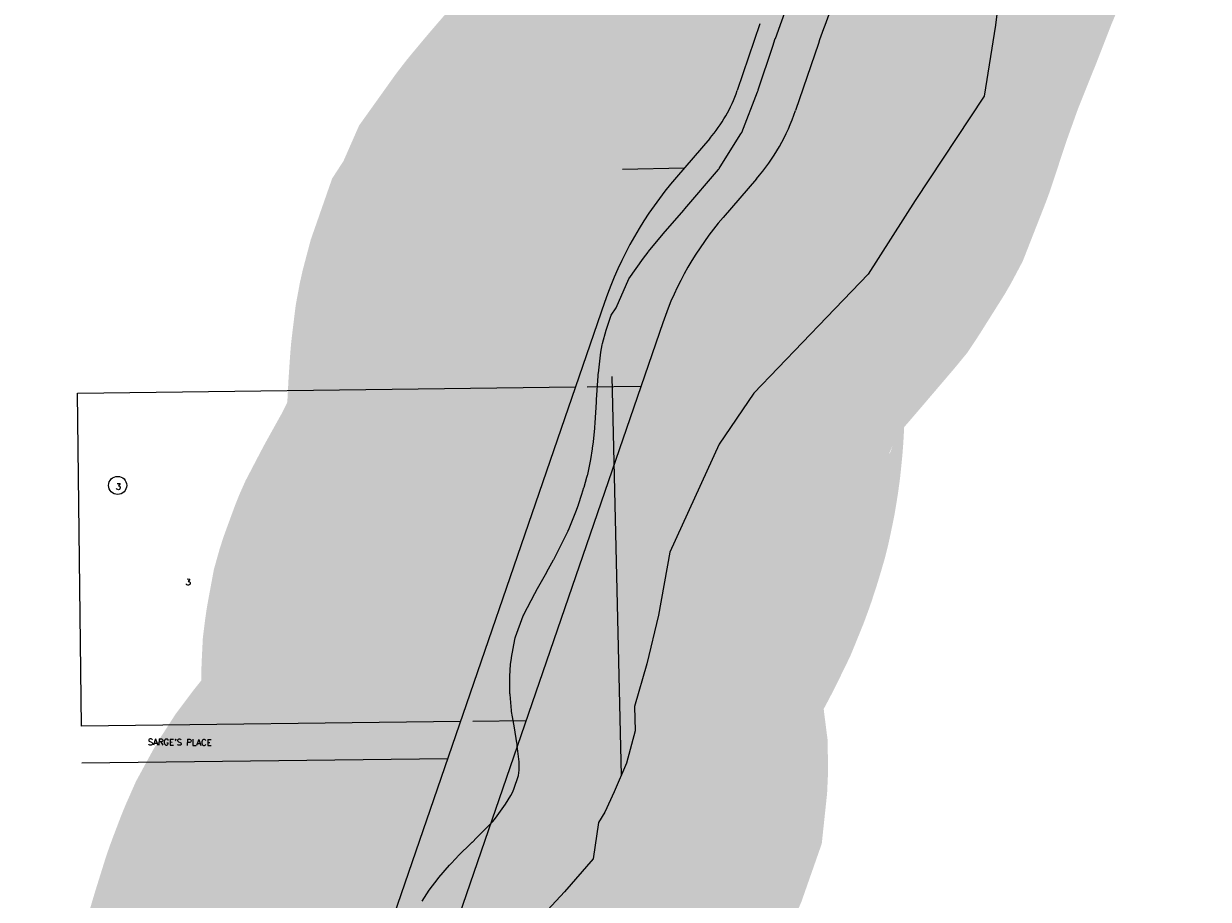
# Model space of a CAD drawing. Header units: feet. Extents: x 18803 to 104580, y -6601 to 116448.
# Tile 51 of 102: x 44494 to 46413, y 91024 to 92443. Entities that reach past the tile are written whole.
import ezdxf
from ezdxf.enums import TextEntityAlignment as Align

# ---------------------------------------------------------------- set-up
doc = ezdxf.new("R2010")
doc.units = ezdxf.units.FT
doc.header["$LTSCALE"] = 100
doc.header["$MEASUREMENT"] = 0
doc.linetypes.add('DASHED', pattern=[0.75, 0.5, -0.25])
for name, color, linetype in [('ELPC BOLD TITLE SHEET', 3, 'Continuous'), ('ELPC-XIST', 6, 'Continuous'), ('ELRGOV-SECTION', 253, 'DASHED'), ('ELRP', 253, 'Continuous'), ('ESRP', 1, 'Continuous'), ('ETRP', 1, 'Continuous'), ('SL-VICINITY MAP', 2, 'Continuous')]:
    doc.layers.add(name, color=color, linetype=linetype)
doc.styles.add('L100', font='simplex.shx', dxfattribs={"height": 10})

msp = doc.modelspace()

# ---------------------------------------------------------------- linework, layer by layer
at = {"layer": 'ELPC BOLD TITLE SHEET', "const_width": 1000}
msp.add_lwpolyline([(44994.35496221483, 90494.81984002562), (44995.67208989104, 90523.9964877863), (44996.48756111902, 90533.93549948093), (44996.5438890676, 90534.53923366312), (45000.69826324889, 90574.26246941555), (45001.11689745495, 90577.120710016), (45001.30712420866, 90578.24083064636), (45009.98313596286, 90623.09798731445), (45010.12469164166, 90623.77545498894), (45010.50533073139, 90625.47034042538), (45021.57817084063, 90669.28768128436), (45021.72367925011, 90669.83368838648), (45022.92869626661, 90674.13145099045), (45034.97460245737, 90715.1945773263), (45035.06833383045, 90715.5055324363), (45038.12131189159, 90725.36830379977), (45038.13028033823, 90725.39734718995), (45049.76981558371, 90763.18262396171), (45049.78534490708, 90763.23283579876), (45055.26864285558, 90780.89190919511), (45055.26997182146, 90780.89618502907), (45055.27125563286, 90780.90031824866), (45064.46605716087, 90810.47416794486), (45072.27221464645, 90836.38316175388), (45072.27472338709, 90836.39149339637), (45077.69346183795, 90854.39822093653), (45088.13476057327, 90889.69133612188), (45090.03804892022, 90895.81690889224), (45090.05078760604, 90895.8577884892), (45102.73476605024, 90936.4441677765), (45102.99919449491, 90937.24335853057), (45105.20880193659, 90943.56699852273), (45118.43574552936, 90978.34465578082), (45118.95676241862, 90979.61120009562), (45125.27536127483, 90993.87248870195), (45138.97518979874, 91019.07729028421), (45139.9297169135, 91020.68928150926), (45151.27010015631, 91038.329316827), (45165.57646960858, 91057.38032288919), (45166.66278106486, 91058.73076862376), (45184.04568254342, 91078.92477684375), (45196.47986340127, 91092.15445712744), (45197.34874247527, 91093.03867670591), (45220.94167027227, 91116.0044243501), (45221.37337329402, 91116.43311393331), (45228.00468892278, 91123.15060345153), (45228.09408793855, 91123.24080210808), (45254.76935866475, 91150.0470906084), (45256.60609185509, 91152.17687219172), (45258.75401508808, 91154.92310403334), (45274.93579458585, 91177.78076785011), (45283.40985986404, 91191.8434453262), (45285.91020875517, 91196.6715206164), (45288.397970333, 91202.33313425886), (45296.0700011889, 91224.23954936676), (45296.99353606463, 91232.94303631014), (45297.23699863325, 91238.30811675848), (45297.10978913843, 91246.35588875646), (45293.79127454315, 91272.37713618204), (45293.67742166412, 91273.38688240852), (45293.50718487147, 91275.12462877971), (45293.22381086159, 91277.2936174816), (45289.28586177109, 91301.332961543), (45286.1994450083, 91319.3493231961), (45284.81288654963, 91328.05610014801), (45284.59946097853, 91329.74444938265), (45282.17165024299, 91355.6453880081), (45282.0796539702, 91357.03608687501), (45281.88176262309, 91362.15172330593), (45282.09224874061, 91384.3851051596), (45282.12208498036, 91385.39870443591), (45283.04065055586, 91403.98549477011), (45284.3370637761, 91414.34521477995), (45284.5664680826, 91415.82515256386), (45289.97033798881, 91445.00686039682), (45290.63979634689, 91447.38788638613), (45291.24785781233, 91449.27126241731), (45303.70438386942, 91483.33122689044), (45304.33842584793, 91484.90248841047), (45304.40567254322, 91485.05454044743), (45322.23511831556, 91519.22405043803), (45326.74502724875, 91527.51734861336), (45341.52373430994, 91554.15301184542), (45341.56837345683, 91554.23314038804), (45352.62294684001, 91573.99652910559), (45352.96380538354, 91574.62511542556), (45360.36400113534, 91588.70917964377), (45376.24021175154, 91621.02719316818), (45376.58770822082, 91621.7599799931), (45376.69812092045, 91622.02822824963), (45388.63445032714, 91651.43931949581), (45392.84102030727, 91662.83331531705), (45393.19459691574, 91663.84656821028), (45398.69022834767, 91680.55240614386), (45401.9691802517, 91691.24397660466), (45402.08699465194, 91691.63753926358), (45406.81311573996, 91707.82003376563), (45407.69095930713, 91711.32844997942), (45407.95358571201, 91712.46978047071), (45411.86752719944, 91731.09255896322), (45411.91057313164, 91731.30089619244), (45412.98550562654, 91736.59433100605), (45415.85347372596, 91754.05811353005), (45415.9765809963, 91754.87646990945), (45417.37950225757, 91765.13965824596), (45419.66196583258, 91787.54862842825), (45419.73041696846, 91788.3204718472), (45420.32059134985, 91796.13307100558), (45422.104384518, 91829.74484500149), (45422.1192907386, 91830.05889994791), (45422.22883813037, 91832.67596594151), (45422.26611178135, 91833.36396481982), (45424.84425797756, 91872.12653160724), (45425.12825349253, 91875.32358446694), (45425.22727432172, 91876.26387977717), (45429.40534520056, 91910.55559116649), (45431.63405077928, 91922.53371997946), (45432.11212207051, 91924.66312115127), (45437.83431400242, 91946.37056882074), (45446.26165728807, 91970.51567095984), (45454.00627599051, 91982.4582793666), (45474.72939892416, 92029.6779451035), (45498.61896764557, 92063.16406465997), (45505.99470366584, 92072.79775662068), (45506.73188984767, 92073.7186948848), (45530.4949238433, 92102.1241719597), (45563.8213386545, 92140.93493043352), (45565.40634677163, 92142.7611693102), (45619.70818947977, 92206.47060599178), (45620.36488118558, 92207.27235907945), (45621.04439679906, 92208.29905923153), (45655.23380579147, 92262.66515812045), (45656.28664765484, 92264.48567183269), (45657.51143676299, 92266.79628223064), (45683.27513597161, 92332.60688223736), (45684.0334375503, 92334.62212323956), (45684.38100418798, 92335.60738912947), (45707.73812157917, 92406.47891942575), (45711.91839963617, 92418.84992696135), (45712.06586146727, 92419.27391882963), (45732.46461890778, 92476.29524629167), (45737.30241922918, 92489.05466249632), (45737.47546100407, 92489.49905709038), (45759.77227812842, 92545.28421787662), (45766.37865425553, 92561.45731959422), (45786.84639752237, 92614.13662512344), (45786.84894117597, 92614.1431641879), (45786.85154216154, 92614.14985588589), (45792.79364355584, 92629.41947878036), (45793.05688602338, 92630.07016841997), (45821.14111927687, 92696.9150291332), (45842.40375956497, 92748.20188437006), (45849.09781144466, 92763.95028443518), (45869.96173605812, 92814.92035799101), (45870.2633364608, 92815.68984801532), (45876.89719486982, 92833.39129516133), (45894.94618311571, 92883.71179976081), (45895.39314657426, 92885.06367807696), (45900.08169018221, 92900.53406248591), (45913.31239624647, 92956.87897803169)], dxfattribs=at)
at = {"layer": 'ELPC-XIST'}
msp.add_lwpolyline([(45139.9297169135, 91020.68928150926), (45151.27010015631, 91038.329316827), (45165.57646960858, 91057.38032288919), (45166.66278106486, 91058.73076862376), (45184.04568254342, 91078.92477684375), (45196.47986340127, 91092.15445712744), (45197.34874247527, 91093.03867670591), (45220.94167027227, 91116.0044243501), (45221.37337329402, 91116.43311393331), (45228.00468892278, 91123.15060345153), (45228.09408793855, 91123.24080210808), (45254.76935866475, 91150.0470906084), (45256.60609185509, 91152.17687219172), (45258.75401508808, 91154.92310403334), (45274.93579458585, 91177.78076785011), (45283.40985986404, 91191.8434453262), (45285.91020875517, 91196.6715206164), (45288.397970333, 91202.33313425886), (45296.0700011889, 91224.23954936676), (45296.99353606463, 91232.94303631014), (45297.23699863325, 91238.30811675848), (45297.10978913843, 91246.35588875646), (45293.79127454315, 91272.37713618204), (45293.67742166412, 91273.38688240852), (45293.50718487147, 91275.12462877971), (45293.22381086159, 91277.2936174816), (45289.28586177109, 91301.332961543), (45286.1994450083, 91319.3493231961), (45284.81288654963, 91328.05610014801), (45284.59946097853, 91329.74444938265), (45282.17165024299, 91355.6453880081), (45282.0796539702, 91357.03608687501), (45281.88176262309, 91362.15172330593), (45282.09224874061, 91384.3851051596), (45282.12208498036, 91385.39870443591), (45283.04065055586, 91403.98549477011), (45284.3370637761, 91414.34521477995), (45284.5664680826, 91415.82515256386), (45289.97033798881, 91445.00686039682), (45290.63979634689, 91447.38788638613), (45291.24785781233, 91449.27126241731), (45303.70438386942, 91483.33122689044), (45304.33842584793, 91484.90248841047), (45304.40567254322, 91485.05454044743), (45322.23511831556, 91519.22405043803), (45326.74502724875, 91527.51734861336), (45341.52373430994, 91554.15301184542), (45341.56837345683, 91554.23314038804), (45352.62294684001, 91573.99652910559), (45352.96380538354, 91574.62511542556), (45360.36400113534, 91588.70917964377), (45376.24021175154, 91621.02719316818), (45376.58770822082, 91621.7599799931), (45376.69812092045, 91622.02822824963), (45388.63445032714, 91651.43931949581), (45392.84102030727, 91662.83331531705), (45393.19459691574, 91663.84656821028), (45398.69022834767, 91680.55240614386), (45401.9691802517, 91691.24397660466), (45402.08699465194, 91691.63753926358), (45406.81311573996, 91707.82003376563), (45407.69095930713, 91711.32844997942), (45407.95358571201, 91712.46978047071), (45411.86752719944, 91731.09255896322), (45411.91057313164, 91731.30089619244), (45412.98550562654, 91736.59433100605), (45415.85347372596, 91754.05811353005), (45415.9765809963, 91754.87646990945), (45417.37950225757, 91765.13965824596), (45419.66196583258, 91787.54862842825), (45419.73041696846, 91788.3204718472), (45420.32059134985, 91796.13307100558), (45422.104384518, 91829.74484500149), (45422.1192907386, 91830.05889994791), (45422.22883813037, 91832.67596594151), (45422.26611178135, 91833.36396481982), (45424.84425797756, 91872.12653160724), (45425.12825349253, 91875.32358446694), (45425.22727432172, 91876.26387977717), (45429.40534520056, 91910.55559116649), (45431.63405077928, 91922.53371997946), (45432.11212207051, 91924.66312115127), (45437.83431400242, 91946.37056882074), (45446.26165728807, 91970.51567095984), (45454.00627599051, 91982.4582793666), (45474.72939892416, 92029.6779451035), (45498.61896764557, 92063.16406465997), (45505.99470366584, 92072.79775662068), (45506.73188984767, 92073.7186948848), (45530.4949238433, 92102.1241719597), (45563.8213386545, 92140.93493043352), (45565.40634677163, 92142.7611693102), (45619.70818947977, 92206.47060599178), (45620.36488118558, 92207.27235907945), (45621.04439679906, 92208.29905923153), (45655.23380579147, 92262.66515812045), (45656.28664765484, 92264.48567183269), (45657.51143676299, 92266.79628223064), (45683.27513597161, 92332.60688223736), (45684.0334375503, 92334.62212323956), (45684.38100418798, 92335.60738912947), (45707.73812157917, 92406.47891942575), (45711.91839963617, 92418.84992696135), (45712.06586146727, 92419.27391882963), (45732.46461890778, 92476.29524629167)], dxfattribs=at)
at = {"layer": 'ELRGOV-SECTION', "ltscale": 50}
msp.add_line((45359.92626852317, 95620.15368556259), (45462.08117410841, 91224.18095025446), dxfattribs=at)
at = {"layer": 'ELRP'}
for p, q in [((45686.94106606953, 92443.04435455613), (45650.12177103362, 92334.58352700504)), ((45781.63359929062, 92410.89899482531), (45744.81430425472, 92302.43816727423)), ((45605.60418111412, 92256.70579952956), (45551.75726303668, 92194.22812500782)), ((45564.26583421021, 92208.7416100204), (45464.28331611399, 92206.87183058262)), ((45681.3530590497, 92191.42098129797), (45627.50614097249, 92128.94330677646)), ((45435.01367796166, 91990.83435078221), (45027.2709051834, 90803.5054648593)), ((45529.5921663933, 91958.35498000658), (45121.84939361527, 90771.02609408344)), ((44581.3550128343, 91844.10816920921), (45388.06052499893, 91854.10885000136)), ((44588.0488467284, 91304.14965914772), (44581.3550128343, 91844.10816920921)), ((45407.24122153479, 91854.34663196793), (45494.24486717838, 91855.42521104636)), ((45201.81098135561, 91311.75843223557), (44588.0488467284, 91304.14965914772)), ((45307.99352681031, 91313.07477100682), (45221.95132882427, 91312.00811093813)), ((45181.11658761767, 91251.49727470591), (44588.79260605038, 91244.15426914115))]:
    msp.add_line(p, q, dxfattribs=at)
for centre, radius, start, end in [((47183.08309096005, 91935.1476708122), 1480.000000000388, 157.3822004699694, 161.2491449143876), ((45427.59431796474, 92410.1251223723), 234.9999999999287, 319.2433115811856, 341.2491449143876), ((45427.59431796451, 92410.12512237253), 335.0000000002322, 319.2433115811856, 341.2491449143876), ((46021.40030623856, 91789.46225197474), 620.0000000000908, 139.2433115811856, 161.0469226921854), ((46021.40030623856, 91789.46225197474), 520.0000000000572, 139.2433115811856, 161.0469226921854)]:
    msp.add_arc(centre, radius, start, end, dxfattribs=at)
at = {"layer": 'ESRP'}
msp.add_circle((44646.45895031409, 91694.51965154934), 14.72839352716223, dxfattribs=at)
at = {"layer": 'SL-VICINITY MAP'}
msp.add_lwpolyline([(46081.66701876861, 92545.69100609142), (46068.43035817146, 92440.50068190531), (46050.41597857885, 92325.39736655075), (45938.45653147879, 92156.42981372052), (45862.26106585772, 92037.19979569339), (45795.61843857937, 91967.32639915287), (45677.21789031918, 91844.20184964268), (45621.00109781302, 91761.35522118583), (45541.12180993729, 91586.29150045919), (45522.49027116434, 91484.30396155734), (45503.55782103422, 91405.28035395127), (45484.02308054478, 91336.09155254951), (45485.02162977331, 91296.73182803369), (45470.5957249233, 91244.02320240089), (45450.7600730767, 91197.79833229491), (45435.68727140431, 91164.76742360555), (45425.65769550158, 91148.21573720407), (45416.67434258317, 91089.02383277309), (45370.29643095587, 91035.85086475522), (45308.88772447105, 90969.33471647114)], dxfattribs=at)

# ---------------------------------------------------------------- texts
at = {"layer": 'ETRP', "style": 'L100'}
for p in [(44643.28850216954, 91687.76201185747), (44756.59652792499, 91532.92766815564)]:
    msp.add_text('3', height=10, rotation=358.4169226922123, dxfattribs=at).set_placement(p)
msp.add_text("SARGE'S PLACE", height=10, rotation=359.4117503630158, dxfattribs=at).set_placement((44747.21617607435, 91278.19343455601), align=Align.MIDDLE_CENTER)

doc.saveas('drawing.dxf')
